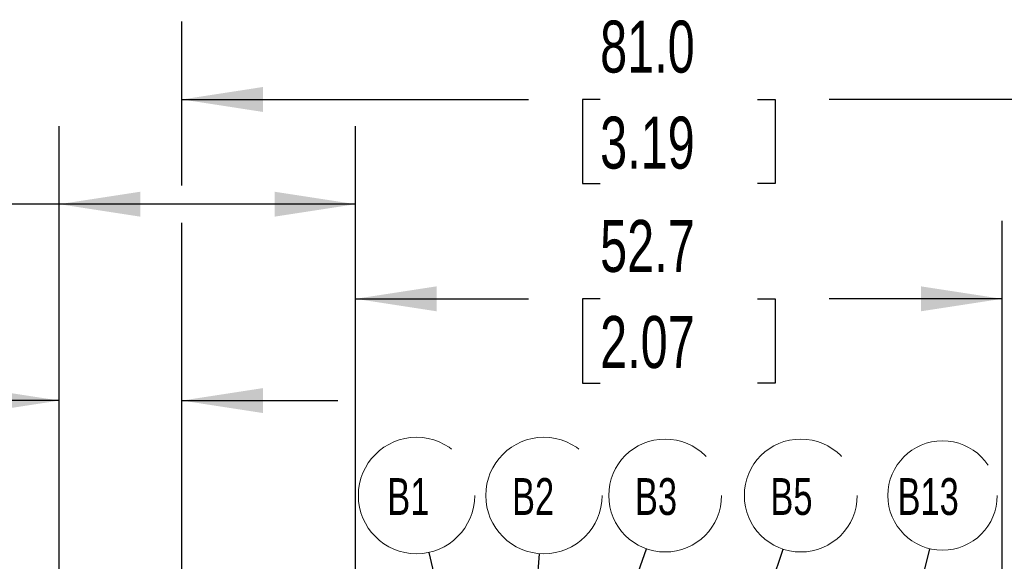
# Model space of a CAD drawing. Header units: millimetres. Extents: x 0 to 559, y 0 to 432.
# Tile 6 of 11: x 125 to 205, y 325 to 370. Entities that reach past the tile are written whole.
import ezdxf

# ---------------------------------------------------------------- set-up
doc = ezdxf.new("R2010")
doc.units = ezdxf.units.MM
doc.header["$LTSCALE"] = 2
doc.linetypes.add('CENTERX2', pattern=[20.32, 12.7, -2.54, 2.54, -2.54])
doc.layers.add('DIMENSIONS', color=140, linetype='Continuous', lineweight=25)
doc.layers.add('TEXT', color=140, linetype='Continuous', lineweight=25)
doc.styles.add('SLDTEXTSTYLE0', font='TXT', dxfattribs={"width": 0.7})
doc.dimstyles.new('SLDDIMSTYLE0', dxfattribs={"dimtxt": 4.316016, "dimasz": 6.604, "dimexe": 0, "dimexo": 0.0625, "dimgap": 1.079004, "dimtad": 0, "dimtih": 1, "dimtoh": 1, "dimrnd": 1e-09, "dimzin": 4, "dimdsep": 46, "dimtxsty": 'SLDTEXTSTYLE0', "dimsah": 1, "dimcen": 0.09, "dimadec": 0, "dimazin": 1, "dimtfac": 1, "dimtofl": 0, "dimtmove": 0, "dimatfit": 3, "dimfxl": 0, "dimfrac": 2, "dimtolj": 1, "dimtzin": 12, "dimarcsym": 0})
doc.dimstyles.new('SLDDIMSTYLE2', dxfattribs={"dimtxt": 4.316016, "dimasz": 6.604, "dimexe": 0, "dimexo": 0.0625, "dimgap": 1.079004, "dimtad": 0, "dimtih": 1, "dimtoh": 1, "dimrnd": 1e-09, "dimzin": 12, "dimdsep": 46, "dimtxsty": 'SLDTEXTSTYLE0', "dimsah": 1, "dimcen": 0.09, "dimadec": 0, "dimazin": 3, "dimtfac": 1, "dimtofl": 0, "dimtmove": 0, "dimatfit": 3, "dimfxl": 0, "dimfrac": 2, "dimtolj": 1, "dimtzin": 12, "dimarcsym": 0})
doc.dimstyles.new('SLDDIMSTYLE3', dxfattribs={"dimtxt": 4.316016, "dimasz": 6.604, "dimexe": 0, "dimexo": 0.0625, "dimgap": 1.079004, "dimtad": 0, "dimtih": 1, "dimtoh": 1, "dimrnd": 1e-09, "dimzin": 4, "dimdsep": 46, "dimtxsty": 'SLDTEXTSTYLE0', "dimsah": 1, "dimcen": 0.09, "dimadec": 0, "dimazin": 1, "dimtfac": 1, "dimtmove": 0, "dimatfit": 0, "dimfxl": 0, "dimfrac": 2, "dimtolj": 1, "dimtzin": 12, "dimarcsym": 0})
doc.dimstyles.new('SLDDIMSTYLE5', dxfattribs={"dimtxt": 0.18, "dimasz": 6.604, "dimexe": 0, "dimexo": 0.0625, "dimgap": 0, "dimtad": 0, "dimtih": 1, "dimtoh": 1, "dimdec": 0, "dimrnd": 1e-09, "dimzin": 0, "dimdsep": 46, "dimtxsty": 'Standard', "dimsah": 1, "dimcen": 0.09, "dimadec": 0, "dimazin": 0, "dimtfac": 6.604, "dimtdec": 0, "dimtofl": 0, "dimtmove": 0, "dimatfit": 3, "dimfxl": 0, "dimfrac": 2, "dimtolj": 1, "dimtzin": 0, "dimarcsym": 0})

# ---------------------------------------------------------------- blocks, each defined once
blk = doc.blocks.new('_D_10')
at = {"layer": 'DIMENSIONS'}
for p, q in [((137.998, 356.093), (137.998, 369.452)), ((218.998, 306.46), (218.998, 369.452)), ((137.998, 363.102), (166.237, 363.102)), ((172.085, 363.102), (170.636, 363.102)), ((170.636, 363.102), (170.636, 356.243)), ((184.911, 363.102), (186.36, 363.102)), ((186.36, 363.102), (186.36, 356.243)), ((218.998, 363.102), (190.759, 363.102)), ((170.636, 356.243), (172.085, 356.243)), ((186.36, 356.243), (184.911, 356.243)), ((137.998, 306.46), (137.998, 353.045))]:
    blk.add_line(p, q, dxfattribs=at)
for points in [[(137.998, 363.102), (144.602, 362.086), (144.602, 364.118)], [(218.998, 363.102), (212.394, 364.118), (212.394, 362.086)]]:
    blk.add_solid(points, dxfattribs=at)
at = {"layer": 'DIMENSIONS', "char_height": 4.2333, "attachment_point": 1, "style": 'SLDTEXTSTYLE0'}
for s, insert in [('81.0', (172.085, 369.526)), ('3.19', (172.085, 361.7))]:
    blk.add_mtext(s, dxfattribs=dict(at, insert=insert))
blk = doc.blocks.new('_D_12')
at = {"layer": 'DIMENSIONS'}
for p, q in [((127.998, 306.42), (127.998, 344.919)), ((137.998, 306.46), (137.998, 344.919)), ((96.886, 338.569), (95.437, 338.569)), ((95.437, 338.569), (95.437, 331.709)), ((109.711, 338.569), (111.161, 338.569)), ((111.161, 338.569), (111.161, 331.709)), ((127.998, 338.569), (115.56, 338.569)), ((137.998, 338.569), (150.698, 338.569)), ((95.437, 331.709), (96.886, 331.709)), ((111.161, 331.709), (109.711, 331.709))]:
    blk.add_line(p, q, dxfattribs=at)
for points in [[(127.998, 338.569), (121.394, 339.585), (121.394, 337.553)], [(137.998, 338.569), (144.602, 337.553), (144.602, 339.585)]]:
    blk.add_solid(points, dxfattribs=at)
at = {"layer": 'DIMENSIONS', "char_height": 4.2333, "attachment_point": 1, "style": 'SLDTEXTSTYLE0'}
for s, insert in [('10.0', (96.886, 344.992)), ('0.39', (96.886, 337.166))]:
    blk.add_mtext(s, dxfattribs=dict(at, insert=insert))
blk = doc.blocks.new('_D_13')
at = {"layer": 'DIMENSIONS'}
for p, q in [((152.148, 309.72), (152.148, 353.209)), ((204.848, 309.72), (204.848, 353.209)), ((152.148, 346.859), (166.237, 346.859)), ((172.085, 346.859), (170.636, 346.859)), ((170.636, 346.859), (170.636, 339.999)), ((184.911, 346.859), (186.36, 346.859)), ((186.36, 346.859), (186.36, 339.999)), ((204.848, 346.859), (190.759, 346.859)), ((170.636, 339.999), (172.085, 339.999)), ((186.36, 339.999), (184.911, 339.999))]:
    blk.add_line(p, q, dxfattribs=at)
for points in [[(152.148, 346.859), (158.752, 345.843), (158.752, 347.875)], [(204.848, 346.859), (198.244, 347.875), (198.244, 345.843)]]:
    blk.add_solid(points, dxfattribs=at)
at = {"layer": 'DIMENSIONS', "char_height": 4.2333, "attachment_point": 1, "style": 'SLDTEXTSTYLE0'}
for s, insert in [('52.7', (172.085, 353.282)), ('2.07', (172.085, 345.456))]:
    blk.add_mtext(s, dxfattribs=dict(at, insert=insert))
blk = doc.blocks.new('_D_15')
at = {"layer": 'DIMENSIONS'}
for p, q in [((127.998, 306.42), (127.998, 360.919)), ((152.148, 309.72), (152.148, 360.919)), ((96.886, 354.569), (95.437, 354.569)), ((95.437, 354.569), (95.437, 347.709)), ((109.711, 354.569), (111.161, 354.569)), ((111.161, 354.569), (111.161, 347.709)), ((127.998, 354.569), (115.56, 354.569)), ((152.148, 354.569), (127.998, 354.569)), ((95.437, 347.709), (96.886, 347.709)), ((111.161, 347.709), (109.711, 347.709))]:
    blk.add_line(p, q, dxfattribs=at)
for points in [[(127.998, 354.569), (134.602, 353.553), (134.602, 355.585)], [(152.148, 354.569), (145.544, 355.585), (145.544, 353.553)]]:
    blk.add_solid(points, dxfattribs=at)
at = {"layer": 'DIMENSIONS', "char_height": 4.2333, "attachment_point": 1, "style": 'SLDTEXTSTYLE0'}
for s, insert in [('24.2', (96.886, 360.992)), ('0.95', (96.886, 353.166))]:
    blk.add_mtext(s, dxfattribs=dict(at, insert=insert))
blk = doc.blocks.new('SW_NOTE_0_7')
at = {"layer": 'TEXT', "color": 0, "linetype": 'CENTERX2', "lineweight": 18}
blk.add_circle((1.049, 4.348), 4.46, dxfattribs=at)
at = {"layer": 'TEXT', "color": 0, "linetype": 'CENTERX2', "lineweight": 18, "insert": (-2.625, 5.765), "char_height": 3, "attachment_point": 1, "style": 'SLDTEXTSTYLE0'}
blk.add_mtext('B13', dxfattribs=at)
blk = doc.blocks.new('SW_NOTE_0_8')
at = {"layer": 'TEXT', "color": 0, "linetype": 'CENTERX2', "lineweight": 18}
blk.add_circle((0.361, 4.739), 4.741, dxfattribs=at)
at = {"layer": 'TEXT', "color": 0, "linetype": 'CENTERX2', "lineweight": 18, "insert": (-2.238, 6.157), "char_height": 3, "attachment_point": 1, "style": 'SLDTEXTSTYLE0'}
blk.add_mtext('B2', dxfattribs=at)
blk = doc.blocks.new('SW_NOTE_0_9')
at = {"layer": 'TEXT', "color": 0, "linetype": 'CENTERX2', "lineweight": 18}
blk.add_circle((1.525, 4.352), 4.6, dxfattribs=at)
at = {"layer": 'TEXT', "color": 0, "linetype": 'CENTERX2', "lineweight": 18, "insert": (-0.939, 5.769), "char_height": 3, "attachment_point": 1, "style": 'SLDTEXTSTYLE0'}
blk.add_mtext('B3', dxfattribs=at)
blk = doc.blocks.new('SW_NOTE_0_10')
at = {"layer": 'TEXT', "color": 0, "linetype": 'CENTERX2', "lineweight": 18}
blk.add_circle((1.447, 4.378), 4.6, dxfattribs=at)
at = {"layer": 'TEXT', "color": 0, "linetype": 'CENTERX2', "lineweight": 18, "insert": (-1.031, 5.796), "char_height": 3, "attachment_point": 1, "style": 'SLDTEXTSTYLE0'}
blk.add_mtext('B5', dxfattribs=at)
blk = doc.blocks.new('SW_NOTE_0_11')
at = {"layer": 'TEXT', "color": 0, "linetype": 'CENTERX2', "lineweight": 18}
blk.add_circle((-1.044, 4.637), 4.741, dxfattribs=at)
at = {"layer": 'TEXT', "color": 0, "linetype": 'CENTERX2', "lineweight": 18, "insert": (-3.43, 6.054), "char_height": 3, "attachment_point": 1, "style": 'SLDTEXTSTYLE0'}
blk.add_mtext('B1', dxfattribs=at)

msp = doc.modelspace()

# ---------------------------------------------------------------- block references
at = {"layer": 'TEXT', "linetype": 'CENTERX2', "lineweight": 18}
for name, p in [('SW_NOTE_0_11', (158.163, 326.196)), ('SW_NOTE_0_8', (167.143, 326.094)), ('SW_NOTE_0_9', (175.862, 326.481)), ('SW_NOTE_0_10', (186.995, 326.455)), ('SW_NOTE_0_7', (198.951, 326.486))]:
    msp.add_blockref(name, p, dxfattribs=at)

# ---------------------------------------------------------------- dimensions: what is measured, and where the dimension line sits
at = {"layer": 'DIMENSIONS'}
for base, p1, p2, dimstyle, picture, middle in [((218.998, 363.102), (137.998, 303.92), (218.998, 303.92), 'SLDDIMSTYLE0', '_D_10', (178.498, 363.102)), ((152.148, 354.569), (127.998, 303.88), (152.148, 307.18), 'SLDDIMSTYLE2', '_D_15', (103.299, 354.569)), ((204.848, 346.859), (152.148, 307.18), (204.848, 307.18), 'SLDDIMSTYLE2', '_D_13', (178.498, 346.859)), ((127.998, 338.569), (137.998, 303.92), (127.998, 303.88), 'SLDDIMSTYLE3', '_D_12', (103.299, 338.569))]:
    dim = msp.add_linear_dim(base=base, p1=p1, p2=p2, dimstyle=dimstyle, dxfattribs=at)
    dim.commit()
    dim.dimension.update_dxf_attribs({"geometry": picture, "text_midpoint": middle, "dimtype": 160})

# ---------------------------------------------------------------- leaders
at = {"layer": 'TEXT', "linetype": 'CENTERX2', "lineweight": 18}
for points in [[(162.653, 306.299), (158.163, 326.196)], [(165.625, 306.227), (167.143, 326.094)], [(168.973, 306.878), (175.862, 326.481)], [(180.318, 306.315), (186.995, 326.455)], [(194.173, 306.742), (198.951, 326.486)]]:
    msp.add_leader(points, dimstyle='SLDDIMSTYLE5', dxfattribs=at)

doc.saveas('drawing.dxf')
